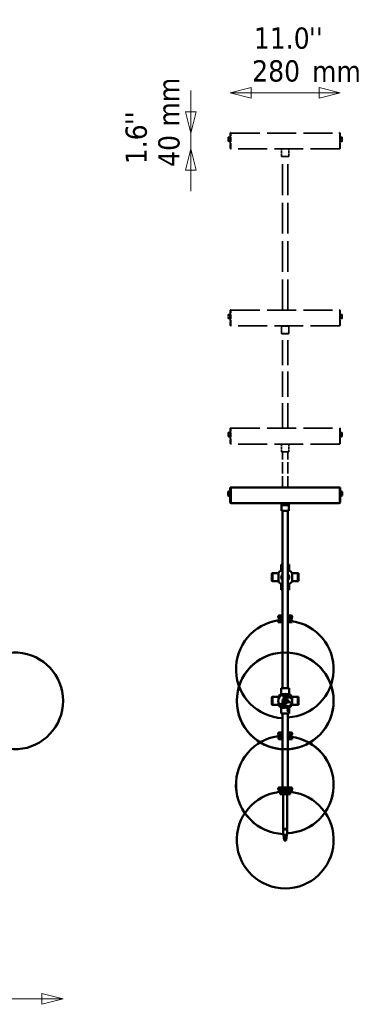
# Model space of a CAD drawing. Header units: millimetres. Extents: x 152 to 5146, y 650 to 3151.
# Tile 4 of 10: x 1862 to 2734, y 650 to 3151. Entities that reach past the tile are written whole.
import ezdxf

# ---------------------------------------------------------------- set-up
doc = ezdxf.new("R2010")
doc.units = ezdxf.units.MM
doc.header["$LTSCALE"] = 18
doc.linetypes.add('DASHED', pattern=[0.2068, 0.1655, -0.0413])
for name, color, linetype, lineweight in [('Symbol (ISO)', 7, 'Continuous', 25), ('Widoczne (ISO)', 7, 'Continuous', 50), ('Wymiar (ISO)', 7, 'Continuous', 25)]:
    doc.layers.add(name, color=color, linetype=linetype, lineweight=lineweight)
doc.styles.add('Tekst notatki (ISO)', font='tahoma.ttf')

msp = doc.modelspace()

# ---------------------------------------------------------------- linework, layer by layer
at = {"layer": 'Widoczne (ISO)', "linetype": 'DASHED', "lineweight": 35, "ltscale": 0.010188}
for p, q in [((2391.1, 2852.1), (2391.1, 2852.2)), ((2391.1, 2402.1), (2391.1, 2402.2)), ((2391.1, 2102.1), (2391.1, 2102.2))]:
    msp.add_line(p, q, dxfattribs=at)
at = {"layer": 'Widoczne (ISO)', "linetype": 'DASHED', "lineweight": 35, "ltscale": 1.448291}
for p, q in [((2391.1, 2852.1), (2391.1, 2842.3)), ((2391.1, 2402.1), (2391.1, 2392.3)), ((2391.1, 2102.1), (2391.1, 2092.3))]:
    msp.add_line(p, q, dxfattribs=at)
at = {"layer": 'Widoczne (ISO)', "linetype": 'DASHED', "lineweight": 35, "ltscale": 0.133963}
for p, q in [((2393.1, 2852.5), (2393.1, 2852.6)), ((2393.1, 2402.5), (2393.1, 2402.6)), ((2393.1, 2102.5), (2393.1, 2102.6))]:
    msp.add_line(p, q, dxfattribs=at)
at = {"layer": 'Widoczne (ISO)', "linetype": 'DASHED', "lineweight": 35, "ltscale": 1.827393}
for p, q in [((2395.1, 2852.7), (2395.1, 2841.7)), ((2677.1, 2841.7), (2677.1, 2852.7)), ((2395.1, 2402.7), (2395.1, 2391.7)), ((2677.1, 2391.7), (2677.1, 2402.7)), ((2395.1, 2102.7), (2395.1, 2091.7)), ((2677.1, 2091.7), (2677.1, 2102.7))]:
    msp.add_line(p, q, dxfattribs=at)
at = {"layer": 'Widoczne (ISO)', "linetype": 'DASHED', "lineweight": 35, "ltscale": 0.105665}
for p, q in [((2395.1, 2852.7), (2396.1, 2852.7)), ((2677.1, 2852.7), (2676.1, 2852.7)), ((2395.1, 2841.7), (2396.1, 2841.7)), ((2677.1, 2841.7), (2676.1, 2841.7)), ((2395.1, 2402.7), (2396.1, 2402.7)), ((2677.1, 2402.7), (2676.1, 2402.7)), ((2395.1, 2391.7), (2396.1, 2391.7)), ((2677.1, 2391.7), (2676.1, 2391.7)), ((2395.1, 2102.7), (2396.1, 2102.7)), ((2677.1, 2102.7), (2676.1, 2102.7)), ((2395.1, 2091.7), (2396.1, 2091.7)), ((2677.1, 2091.7), (2676.1, 2091.7))]:
    msp.add_line(p, q, dxfattribs=at)
at = {"layer": 'Widoczne (ISO)', "linetype": 'DASHED', "lineweight": 35, "ltscale": 3.966099}
for p, q in [((2396.1, 2863.2), (2396.1, 2825.7)), ((2397.6, 2825.7), (2397.6, 2863.2)), ((2397.7, 2825.7), (2397.7, 2863.2)), ((2674.6, 2825.7), (2674.6, 2863.2)), ((2674.6, 2863.2), (2674.6, 2825.7)), ((2676.1, 2825.7), (2676.1, 2863.2)), ((2396.1, 2413.2), (2396.1, 2375.7)), ((2397.6, 2375.7), (2397.6, 2413.2)), ((2397.7, 2375.7), (2397.7, 2413.2)), ((2674.6, 2375.7), (2674.6, 2413.2)), ((2674.6, 2413.2), (2674.6, 2375.7)), ((2676.1, 2375.7), (2676.1, 2413.2)), ((2396.1, 2113.2), (2396.1, 2075.7)), ((2397.6, 2075.7), (2397.6, 2113.2)), ((2397.7, 2075.7), (2397.7, 2113.2)), ((2674.6, 2075.7), (2674.6, 2113.2)), ((2674.6, 2113.2), (2674.6, 2075.7)), ((2676.1, 2075.7), (2676.1, 2113.2))]:
    msp.add_line(p, q, dxfattribs=at)
at = {"layer": 'Widoczne (ISO)', "linetype": 'DASHED', "lineweight": 35, "ltscale": 0.158548}
for p, q in [((2397.6, 2863.2), (2396.1, 2863.2)), ((2674.6, 2863.2), (2676.1, 2863.2)), ((2397.6, 2825.7), (2396.1, 2825.7)), ((2674.6, 2825.7), (2676.1, 2825.7)), ((2397.6, 2413.2), (2396.1, 2413.2)), ((2674.6, 2413.2), (2676.1, 2413.2)), ((2397.6, 2375.7), (2396.1, 2375.7)), ((2674.6, 2375.7), (2676.1, 2375.7)), ((2397.6, 2113.2), (2396.1, 2113.2)), ((2674.6, 2113.2), (2676.1, 2113.2)), ((2397.6, 2075.7), (2396.1, 2075.7)), ((2674.6, 2075.7), (2676.1, 2075.7))]:
    msp.add_line(p, q, dxfattribs=at)
at = {"layer": 'Widoczne (ISO)', "linetype": 'Continuous', "lineweight": 50}
for p, q in [((2397.6, 2863.2), (2397.6, 2863.4)), ((2398.1, 2863.4), (2397.6, 2863.4)), ((2398.1, 2863.4), (2398.1, 2863.2)), ((2674.1, 2863.2), (2674.1, 2863.4)), ((2674.6, 2863.4), (2674.1, 2863.4)), ((2674.6, 2863.4), (2674.6, 2863.2)), ((2397.6, 2831.1), (2397.7, 2831.1)), ((2674.6, 2831.1), (2674.6, 2831.1)), ((2397.6, 2413.2), (2397.6, 2413.4)), ((2398.1, 2413.4), (2397.6, 2413.4)), ((2398.1, 2413.4), (2398.1, 2413.2)), ((2674.1, 2413.2), (2674.1, 2413.4)), ((2674.6, 2413.4), (2674.1, 2413.4)), ((2674.6, 2413.4), (2674.6, 2413.2)), ((2397.6, 2381.1), (2397.7, 2381.1)), ((2674.6, 2381.1), (2674.6, 2381.1)), ((2391.1, 1952.1), (2391.1, 1952.2)), ((2391.1, 1952.1), (2391.1, 1942.3)), ((2393.1, 1952.5), (2393.1, 1952.6)), ((2395.1, 1952.7), (2395.1, 1941.7)), ((2395.1, 1952.7), (2396.1, 1952.7)), ((2396.1, 1963.2), (2396.1, 1925.7)), ((2397.6, 1963.2), (2396.1, 1963.2)), ((2397.6, 1925.7), (2397.6, 1963.2)), ((2397.7, 1925.7), (2397.7, 1963.2)), ((2397.7, 1963.2), (2674.6, 1963.2)), ((2674.6, 1925.7), (2674.6, 1963.2)), ((2674.6, 1963.2), (2676.1, 1963.2)), ((2674.6, 1963.2), (2674.6, 1925.7)), ((2676.1, 1925.7), (2676.1, 1963.2)), ((2677.1, 1952.7), (2676.1, 1952.7)), ((2677.1, 1941.7), (2677.1, 1952.7)), ((2679.1, 1952.3), (2679.1, 1951.3)), ((2681.1, 1952), (2681.1, 1952.2)), ((2681.1, 1952), (2681.1, 1951)), ((2681.1, 1942.2), (2681.1, 1951)), ((2393.1, 1941.9), (2393.1, 1941.9)), ((2395.1, 1941.7), (2396.1, 1941.7)), ((2397.7, 1950.2), (2397.6, 1950.2)), ((2397.7, 1944.2), (2397.6, 1944.2)), ((2674.6, 1950.2), (2674.6, 1950.2)), ((2674.6, 1944.2), (2674.6, 1944.2)), ((2677.1, 1941.7), (2676.1, 1941.7)), ((2397.6, 1925.7), (2396.1, 1925.7)), ((2673.6, 1923.2), (2398.6, 1923.2)), ((2527.6, 1923.2), (2527.1, 1922.7)), ((2530.4, 1922.7), (2527.1, 1922.7)), ((2527.1, 1903.7), (2527.1, 1922.7)), ((2527.1, 1903.7), (2545.1, 1903.7)), ((2527.6, 1903.2), (2527.1, 1903.7)), ((2527.6, 1923.2), (2530.3, 1923.2)), ((2544.6, 1903.2), (2527.6, 1903.2)), ((2529.6, 1922.2), (2542.6, 1922.2)), ((2529.6, 1918.7), (2529.6, 1922.2)), ((2529.6, 1918.7), (2542.6, 1918.7)), ((2529.9, 1918.5), (2529.6, 1918.7)), ((2529.6, 1453.2), (2529.6, 1903.2)), ((2542.1, 1918.2), (2530.1, 1918.2)), ((2530.3, 1923), (2530.3, 1923.2)), ((2541.9, 1923.2), (2544.6, 1923.2)), ((2541.9, 1923), (2541.9, 1923.2)), ((2545.1, 1922.7), (2541.9, 1922.7)), ((2542.4, 1918.5), (2542.6, 1918.7)), ((2542.6, 1918.7), (2542.6, 1922.2)), ((2542.6, 1453.2), (2542.6, 1903.2)), ((2544.6, 1923.2), (2545.1, 1922.7)), ((2544.6, 1903.2), (2545.1, 1903.7)), ((2545.1, 1903.7), (2545.1, 1922.7)), ((2674.6, 1925.7), (2676.1, 1925.7)), ((2526.3, 1767.2), (2526.1, 1767)), ((2529.6, 1767), (2526.1, 1767)), ((2526.1, 1767), (2526.1, 1752.2)), ((2526.1, 1752.2), (2529.6, 1752.2)), ((2526.3, 1767.2), (2529.6, 1767.2)), ((2542.6, 1767.2), (2545.9, 1767.2)), ((2546.1, 1767), (2542.6, 1767)), ((2542.6, 1752.2), (2546.1, 1752.2)), ((2545.9, 1767.2), (2546.1, 1767)), ((2546.1, 1767), (2546.1, 1752.2)), ((2502.3, 1744.4), (2502.8, 1744.9)), ((2502.3, 1725.4), (2502.3, 1744.4)), ((2502.8, 1744.9), (2502.8, 1724.9)), ((2502.8, 1744.9), (2503.8, 1744.9)), ((2503.8, 1744.7), (2504, 1744.9)), ((2503.8, 1724.9), (2503.8, 1744.9)), ((2504, 1744.9), (2504, 1724.9)), ((2504, 1744.9), (2518.8, 1744.9)), ((2518.8, 1724.9), (2518.8, 1744.9)), ((2553.5, 1744.9), (2553.5, 1724.9)), ((2568.3, 1744.9), (2553.5, 1744.9)), ((2568.3, 1724.9), (2568.3, 1744.9)), ((2568.5, 1744.7), (2568.3, 1744.9)), ((2568.5, 1744.9), (2568.5, 1724.9)), ((2569.5, 1744.9), (2568.5, 1744.9)), ((2569.5, 1724.9), (2569.5, 1744.9)), ((2570, 1744.4), (2569.5, 1744.9)), ((2570, 1744.4), (2570, 1725.4)), ((2502.3, 1725.4), (2502.8, 1724.9)), ((2502.8, 1724.9), (2503.8, 1724.9)), ((2503.8, 1725.1), (2504, 1724.9)), ((2504, 1724.9), (2518.8, 1724.9)), ((2529.6, 1717.5), (2526.1, 1717.5)), ((2526.1, 1702.7), (2526.1, 1717.5)), ((2526.1, 1702.7), (2529.6, 1702.7)), ((2526.3, 1702.5), (2526.1, 1702.7)), ((2529.6, 1702.5), (2526.3, 1702.5)), ((2546.1, 1717.5), (2542.6, 1717.5)), ((2542.6, 1702.7), (2546.1, 1702.7)), ((2545.9, 1702.5), (2542.6, 1702.5)), ((2545.9, 1702.5), (2546.1, 1702.7)), ((2546.1, 1702.7), (2546.1, 1717.5)), ((2568.3, 1724.9), (2553.5, 1724.9)), ((2568.5, 1725.1), (2568.3, 1724.9)), ((2569.5, 1724.9), (2568.5, 1724.9)), ((2570, 1725.4), (2569.5, 1724.9)), ((2518.6, 1632.5), (2518.6, 1635.5)), ((2529.6, 1632.5), (2518.6, 1632.5)), ((2519.6, 1632.5), (2519.6, 1629.5)), ((2519.6, 1629.5), (2529.6, 1629.5)), ((2519.6, 1627.5), (2527, 1627.5)), ((2519.6, 1624.6), (2519.6, 1627.5)), ((2529.6, 1637.5), (2520.6, 1637.5)), ((2527, 1629.5), (2527, 1627.5)), ((2529.6, 1627.5), (2527, 1627.5)), ((2527, 1624.6), (2527, 1627.5)), ((2551.6, 1637.5), (2542.6, 1637.5)), ((2553.6, 1632.5), (2542.6, 1632.5)), ((2542.6, 1629.5), (2552.6, 1629.5)), ((2551.3, 1627.5), (2542.6, 1627.5)), ((2547.6, 1625.9), (2542.6, 1625.9)), ((2544.7, 1629.5), (2544.7, 1627.5)), ((2547.7, 1629.5), (2547.7, 1627.5)), ((2551.3, 1627.5), (2552.6, 1627.5)), ((2551.3, 1624.6), (2551.3, 1627.5)), ((2552.6, 1632.5), (2552.6, 1629.5)), ((2552.6, 1624.6), (2552.6, 1627.5)), ((2553.6, 1632.5), (2553.6, 1635.5)), ((2526.3, 1624.5), (2518.6, 1624.5)), ((2518.6, 1620.5), (2518.6, 1624.5)), ((2526.3, 1620.5), (2518.6, 1620.5)), ((2526.3, 1620.5), (2526.3, 1624.5)), ((2529.6, 1620.5), (2526.3, 1620.5)), ((2529.6, 1625.6), (2529.4, 1625.6)), ((2548.7, 1625.6), (2542.6, 1625.6)), ((2548.3, 1623.6), (2542.6, 1623.6)), ((2542.6, 1623.4), (2547.1, 1623.4)), ((2552.3, 1620.5), (2542.6, 1620.5)), ((2552.3, 1624.5), (2552.3, 1620.5)), ((2553.6, 1624.5), (2552.3, 1624.5)), ((2553.6, 1620.5), (2552.3, 1620.5)), ((2553.6, 1620.5), (2553.6, 1624.5)), ((2526.3, 1453.2), (2526.1, 1453)), ((2546.1, 1453), (2526.1, 1453)), ((2526.1, 1453), (2526.1, 1438.2)), ((2526.3, 1453.2), (2545.9, 1453.2)), ((2545.9, 1453.2), (2546.1, 1453)), ((2546.1, 1453), (2546.1, 1438.2)), ((2502.3, 1430.4), (2502.8, 1430.9)), ((2502.3, 1411.4), (2502.3, 1430.4)), ((2502.8, 1430.9), (2502.8, 1410.9)), ((2502.8, 1430.9), (2503.8, 1430.9)), ((2503.8, 1430.7), (2504, 1430.9)), ((2503.8, 1410.9), (2503.8, 1430.9)), ((2504, 1430.9), (2504, 1410.9)), ((2504, 1430.9), (2518.8, 1430.9)), ((2518.8, 1422.9), (2518.8, 1430.9)), ((2552.2, 1427.9), (2525.9, 1435)), ((2526.1, 1438.2), (2534.1, 1438.2)), ((2533.3, 1432.5), (2534.3, 1432.2)), ((2538.2, 1438.2), (2546.1, 1438.2)), ((2553.5, 1430.9), (2553.5, 1422.9)), ((2568.3, 1430.9), (2553.5, 1430.9)), ((2568.3, 1410.9), (2568.3, 1430.9)), ((2568.5, 1430.7), (2568.3, 1430.9)), ((2568.5, 1430.9), (2568.5, 1410.9)), ((2569.5, 1430.9), (2568.5, 1430.9)), ((2569.5, 1410.9), (2569.5, 1430.9)), ((2570, 1430.4), (2569.5, 1430.9)), ((2570, 1430.4), (2570, 1411.4)), ((2502.3, 1411.4), (2502.8, 1410.9)), ((2502.8, 1410.9), (2503.8, 1410.9)), ((2503.8, 1411.1), (2504, 1410.9)), ((2504, 1410.9), (2518.8, 1410.9)), ((2518.8, 1410.9), (2518.8, 1418.8)), ((2520.1, 1413.8), (2546.4, 1406.7)), ((2534.1, 1403.5), (2526.1, 1403.5)), ((2526.1, 1388.7), (2526.1, 1403.5)), ((2528.8, 1412), (2527.8, 1412.2)), ((2533.9, 1416.4), (2534.1, 1419.1)), ((2535.2, 1417.9), (2533.9, 1416.4)), ((2534.1, 1419.1), (2534.2, 1422.9)), ((2534.2, 1422.9), (2534.4, 1425.5)), ((2535.5, 1423.9), (2534.4, 1425.5)), ((2535.3, 1419), (2535.2, 1417.9)), ((2535.2, 1417.9), (2536.7, 1417.8)), ((2535.5, 1422.8), (2535.3, 1419)), ((2537, 1423.8), (2535.5, 1423.9)), ((2535.5, 1423.9), (2535.5, 1422.8)), ((2536.7, 1417.8), (2536.8, 1418.9)), ((2536.7, 1417.8), (2537.9, 1416.2)), ((2536.8, 1418.9), (2537, 1422.7)), ((2537, 1423.8), (2538.4, 1425.3)), ((2537, 1422.7), (2537, 1423.8)), ((2538, 1418.9), (2537.9, 1416.2)), ((2538.2, 1422.7), (2538, 1418.9)), ((2538.4, 1425.3), (2538.2, 1422.7)), ((2546.1, 1403.5), (2538.2, 1403.5)), ((2546.1, 1388.7), (2546.1, 1403.5)), ((2553.5, 1418.8), (2553.5, 1410.9)), ((2559.2, 1410.9), (2553.5, 1410.9)), ((2568.3, 1410.9), (2561.4, 1410.9)), ((2568.5, 1411.1), (2568.3, 1410.9)), ((2569.5, 1410.9), (2568.5, 1410.9)), ((2570, 1411.4), (2569.5, 1410.9)), ((2526.1, 1388.7), (2546.1, 1388.7)), ((2526.3, 1388.5), (2526.1, 1388.7)), ((2545.9, 1388.5), (2526.3, 1388.5)), ((2529.6, 1200.5), (2529.6, 1388.5)), ((2542.6, 1200.5), (2542.6, 1388.5)), ((2542.7, 1396.6), (2543.1, 1397.9)), ((2544.6, 1396.7), (2542.7, 1396.7)), ((2543.2, 1395.4), (2542.7, 1396.6)), ((2543.1, 1397.9), (2544.1, 1398)), ((2544.1, 1395.5), (2543.1, 1395.5)), ((2544.1, 1395.5), (2543.2, 1395.4)), ((2544.1, 1398), (2544.6, 1396.7)), ((2544.6, 1396.7), (2544.1, 1395.5)), ((2544.8, 1397.6), (2544.8, 1397.7)), ((2544.8, 1395.8), (2544.8, 1395.7)), ((2545.9, 1388.5), (2546.1, 1388.7)), ((2518.6, 1335.5), (2518.6, 1338.5)), ((2529.6, 1335.5), (2518.6, 1335.5)), ((2518.7, 1327.5), (2518.7, 1323.5)), ((2520.6, 1327.5), (2518.7, 1327.5)), ((2519.6, 1335.5), (2519.6, 1332.5)), ((2519.6, 1332.5), (2529.6, 1332.5)), ((2519.7, 1330.5), (2521.5, 1330.5)), ((2519.7, 1327.6), (2519.7, 1330.5)), ((2529.6, 1340.5), (2520.6, 1340.5)), ((2520.6, 1323.5), (2520.6, 1327.5)), ((2524.2, 1330.5), (2521.5, 1330.5)), ((2521.5, 1327.7), (2521.5, 1330.5)), ((2529.6, 1331.6), (2521.6, 1331.6)), ((2524.2, 1331.6), (2521.6, 1331.6)), ((2529.6, 1329.6), (2521.6, 1329.6)), ((2524.2, 1331.9), (2522.3, 1331.9)), ((2529.6, 1331.9), (2522.3, 1331.9)), ((2524.2, 1331.9), (2522.3, 1331.9)), ((2524.2, 1331.9), (2522.3, 1331.9)), ((2522.3, 1329.4), (2522.9, 1329.4)), ((2522.3, 1329.4), (2529.6, 1329.4)), ((2524.2, 1332.5), (2524.2, 1330.5)), ((2524.2, 1328.8), (2524.6, 1328.8)), ((2529.6, 1330.5), (2524.6, 1330.5)), ((2527.2, 1332.5), (2527.2, 1330.5)), ((2529.6, 1331.9), (2527.2, 1331.9)), ((2529.6, 1331.9), (2527.2, 1331.9)), ((2529.6, 1331.9), (2527.2, 1331.9)), ((2529.6, 1331.6), (2527.2, 1331.6)), ((2529.6, 1331.6), (2527.2, 1331.6)), ((2529.6, 1331.6), (2527.2, 1331.6)), ((2551.6, 1340.5), (2542.6, 1340.5)), ((2553.6, 1335.5), (2542.6, 1335.5)), ((2542.6, 1332.5), (2552.6, 1332.5)), ((2549.8, 1331.9), (2542.6, 1331.9)), ((2549.8, 1331.9), (2542.6, 1331.9)), ((2549.8, 1331.9), (2542.6, 1331.9)), ((2550.5, 1331.6), (2542.6, 1331.6)), ((2550.5, 1331.6), (2542.6, 1331.6)), ((2542.6, 1330.5), (2550.8, 1330.5)), ((2551.6, 1327.5), (2542.6, 1327.5)), ((2545.3, 1332.5), (2545.3, 1330.5)), ((2549.8, 1331.9), (2545.3, 1331.9)), ((2550.8, 1327.6), (2550.8, 1330.5)), ((2552.6, 1330.5), (2550.8, 1330.5)), ((2551.6, 1323.5), (2551.6, 1327.5)), ((2552.6, 1335.5), (2552.6, 1332.5)), ((2552.6, 1327.6), (2552.6, 1330.5)), ((2553.6, 1335.5), (2553.6, 1338.5)), ((2553.6, 1327.5), (2553.6, 1323.5)), ((2520.6, 1323.5), (2518.7, 1323.5)), ((2529.6, 1323.5), (2520.6, 1323.5)), ((2551.6, 1323.5), (2542.6, 1323.5)), ((2553.6, 1323.5), (2551.6, 1323.5)), ((2518.6, 1195.5), (2518.6, 1198.5)), ((2553.6, 1195.5), (2518.6, 1195.5)), ((2519.6, 1195.5), (2519.6, 1192.5)), ((2519.6, 1192.5), (2552.6, 1192.5)), ((2551.6, 1200.5), (2520.6, 1200.5)), ((2525.3, 1191.6), (2521.6, 1191.6)), ((2550.5, 1191.6), (2521.6, 1191.6)), ((2523.9, 1189.6), (2521.6, 1189.6)), ((2526.2, 1189.6), (2521.6, 1189.6)), ((2525.3, 1191.9), (2522.3, 1191.9)), ((2525.3, 1191.9), (2522.3, 1191.9)), ((2525.3, 1191.9), (2522.3, 1191.9)), ((2549.8, 1191.9), (2522.3, 1191.9)), ((2522.3, 1189.4), (2523.9, 1189.4)), ((2522.3, 1189.4), (2523.9, 1189.4)), ((2522.3, 1189.4), (2525.2, 1189.4)), ((2522.3, 1189.4), (2526.1, 1189.4)), ((2523.3, 1187.5), (2523.3, 1183.5)), ((2524.4, 1187.5), (2523.3, 1187.5)), ((2524.4, 1183.5), (2523.3, 1183.5)), ((2523.9, 1190.5), (2525, 1190.5)), ((2523.9, 1187.6), (2523.9, 1190.5)), ((2524.4, 1183.5), (2524.4, 1187.5)), ((2525.9, 1183.5), (2524.4, 1183.5)), ((2525.3, 1190.5), (2525, 1190.5)), ((2525, 1188.1), (2525, 1190.5)), ((2525.3, 1192.5), (2525.3, 1188.8)), ((2525.3, 1188.8), (2525.4, 1188.8)), ((2525.4, 1188.7), (2525.3, 1188.8)), ((2526.3, 1190.5), (2525.4, 1190.5)), ((2525.9, 1187.5), (2525.9, 1183.5)), ((2547.8, 1187.5), (2525.9, 1187.5)), ((2547.8, 1183.5), (2525.9, 1183.5)), ((2526.3, 1190.5), (2547.3, 1190.5)), ((2526.3, 1187.6), (2526.3, 1190.5)), ((2528.3, 1192.5), (2528.3, 1190.5)), ((2531.1, 1191.9), (2528.3, 1191.9)), ((2531.1, 1191.9), (2528.3, 1191.9)), ((2531.1, 1191.9), (2528.3, 1191.9)), ((2531.1, 1191.6), (2528.3, 1191.6)), ((2531.1, 1191.6), (2528.3, 1191.6)), ((2531.1, 1191.6), (2528.3, 1191.6)), ((2531.1, 1192.5), (2531.1, 1190.5)), ((2531.1, 1183.5), (2531.1, 1095.5)), ((2535.2, 1192.5), (2535.2, 1190.5)), ((2538.2, 1192.5), (2538.2, 1190.5)), ((2541.1, 1192.5), (2541.1, 1190.5)), ((2543.4, 1191.9), (2541.1, 1191.9)), ((2543.4, 1191.9), (2541.1, 1191.9)), ((2543.4, 1191.9), (2541.1, 1191.9)), ((2543.4, 1191.6), (2541.1, 1191.6)), ((2543.4, 1191.6), (2541.1, 1191.6)), ((2543.4, 1191.6), (2541.1, 1191.6)), ((2541.1, 1183.5), (2541.1, 1095.5)), ((2543.4, 1192.5), (2543.4, 1190.5)), ((2546.4, 1192.5), (2546.4, 1190.5)), ((2549.8, 1191.9), (2546.4, 1191.9)), ((2549.8, 1191.9), (2546.4, 1191.9)), ((2549.8, 1191.9), (2546.4, 1191.9)), ((2550.5, 1191.6), (2546.4, 1191.6)), ((2548.4, 1190.5), (2547.3, 1190.5)), ((2547.3, 1187.6), (2547.3, 1190.5)), ((2550.5, 1189.6), (2547.3, 1189.6)), ((2550.5, 1189.6), (2547.3, 1189.6)), ((2547.3, 1189.4), (2549.8, 1189.4)), ((2547.3, 1189.4), (2549.8, 1189.4)), ((2547.3, 1189.4), (2549.8, 1189.4)), ((2547.8, 1189.4), (2549.8, 1189.4)), ((2547.8, 1183.5), (2547.8, 1187.5)), ((2549, 1183.5), (2547.8, 1183.5)), ((2548.4, 1187.8), (2548.4, 1190.5)), ((2549, 1187.5), (2549, 1183.5)), ((2552.6, 1195.5), (2552.6, 1192.5)), ((2553.6, 1195.5), (2553.6, 1198.5)), ((2531.1, 1095.5), (2541.1, 1095.5)), ((2541.1, 1094.5), (2531.1, 1094.5)), ((2531.1, 1094.5), (2531.1, 1080.5)), ((2531.1, 1080.5), (2534.3, 1080.5)), ((2533.9, 1066.5), (2532, 1080.5)), ((2532.1, 1095.5), (2532.1, 1094.5)), ((2532.2, 1094.5), (2532.2, 1095.5)), ((2535.3, 1066.5), (2533.9, 1080.5)), ((2534.3, 1080.5), (2538.3, 1080.5)), ((2535.5, 1066.5), (2534.3, 1080.5)), ((2534.9, 1095.5), (2534.9, 1094.5)), ((2537, 1066.5), (2538.3, 1080.5)), ((2537.7, 1094.5), (2537.7, 1095.5)), ((2538.3, 1080.5), (2541.1, 1080.5)), ((2538.4, 1066.5), (2540.3, 1080.5)), ((2540.2, 1095.5), (2540.2, 1094.5)), ((2541.1, 1094.5), (2541.1, 1080.5)), ((2534.5, 1066.5), (2533.9, 1066.5)), ((2535.3, 1066.5), (2534.5, 1066.5)), ((2535.5, 1066.5), (2535.3, 1066.5)), ((2535.3, 1066.5), (2535.3, 1066.5)), ((2537, 1066.5), (2535.5, 1066.5)), ((2535.5, 1066.5), (2535.5, 1066.5)), ((2537.2, 1066.5), (2537, 1066.5)), ((2537.2, 1066.5), (2537.1, 1067.8)), ((2538.4, 1066.5), (2537.2, 1066.5))]:
    msp.add_line(p, q, dxfattribs=at)
at = {"layer": 'Widoczne (ISO)', "linetype": 'DASHED', "lineweight": 35, "ltscale": 24.792122}
for p, q in [((2397.7, 2863.2), (2674.6, 2863.2)), ((2397.7, 2413.2), (2674.6, 2413.2)), ((2397.7, 2113.2), (2674.6, 2113.2))]:
    msp.add_line(p, q, dxfattribs=at)
at = {"layer": 'Widoczne (ISO)', "linetype": 'DASHED', "lineweight": 35, "ltscale": 0.212666}
for p, q in [((2679.1, 2852.3), (2679.1, 2851.3)), ((2679.1, 2402.3), (2679.1, 2401.3)), ((2679.1, 2102.3), (2679.1, 2101.3))]:
    msp.add_line(p, q, dxfattribs=at)
at = {"layer": 'Widoczne (ISO)', "linetype": 'DASHED', "lineweight": 35, "ltscale": 0.170072}
for p, q in [((2681.1, 2852), (2681.1, 2852.2)), ((2681.1, 2402), (2681.1, 2402.2)), ((2681.1, 2102), (2681.1, 2102.2))]:
    msp.add_line(p, q, dxfattribs=at)
at = {"layer": 'Widoczne (ISO)', "linetype": 'DASHED', "lineweight": 35, "ltscale": 0.1219}
for p, q in [((2681.1, 2852), (2681.1, 2851)), ((2681.1, 2402), (2681.1, 2401)), ((2681.1, 2102), (2681.1, 2101))]:
    msp.add_line(p, q, dxfattribs=at)
at = {"layer": 'Widoczne (ISO)', "linetype": 'DASHED', "lineweight": 35, "ltscale": 0.078602}
for p, q in [((2393.1, 2841.9), (2393.1, 2841.9)), ((2393.1, 2391.9), (2393.1, 2391.9)), ((2393.1, 2091.9), (2393.1, 2091.9))]:
    msp.add_line(p, q, dxfattribs=at)
at = {"layer": 'Widoczne (ISO)', "linetype": 'DASHED', "lineweight": 35, "ltscale": 1.278119}
for p, q in [((2681.1, 2842.2), (2681.1, 2851)), ((2681.1, 2392.2), (2681.1, 2401)), ((2681.1, 2092.2), (2681.1, 2101))]:
    msp.add_line(p, q, dxfattribs=at)
at = {"layer": 'Widoczne (ISO)', "linetype": 'DASHED', "lineweight": 35, "ltscale": 24.62569}
for p, q in [((2673.6, 2823.2), (2398.6, 2823.2)), ((2673.6, 2373.2), (2398.6, 2373.2)), ((2673.6, 2073.2), (2398.6, 2073.2))]:
    msp.add_line(p, q, dxfattribs=at)
at = {"layer": 'Widoczne (ISO)', "linetype": 'DASHED', "lineweight": 35, "ltscale": 0.074687}
for p, q in [((2527.6, 2823.2), (2527.1, 2822.7)), ((2527.6, 2803.2), (2527.1, 2803.7)), ((2544.6, 2823.2), (2545.1, 2822.7)), ((2544.6, 2803.2), (2545.1, 2803.7)), ((2527.6, 2373.2), (2527.1, 2372.7)), ((2527.6, 2353.2), (2527.1, 2353.7)), ((2544.6, 2373.2), (2545.1, 2372.7)), ((2544.6, 2353.2), (2545.1, 2353.7)), ((2527.6, 2073.2), (2527.1, 2072.7)), ((2527.6, 2053.2), (2527.1, 2053.7)), ((2544.6, 2073.2), (2545.1, 2072.7)), ((2544.6, 2053.2), (2545.1, 2053.7))]:
    msp.add_line(p, q, dxfattribs=at)
at = {"layer": 'Widoczne (ISO)', "linetype": 'DASHED', "lineweight": 35, "ltscale": 2.990344}
for p, q in [((2545.1, 2822.7), (2527.1, 2822.7)), ((2527.1, 2803.7), (2545.1, 2803.7)), ((2545.1, 2372.7), (2527.1, 2372.7)), ((2527.1, 2353.7), (2545.1, 2353.7)), ((2545.1, 2072.7), (2527.1, 2072.7)), ((2527.1, 2053.7), (2545.1, 2053.7))]:
    msp.add_line(p, q, dxfattribs=at)
at = {"layer": 'Widoczne (ISO)', "linetype": 'DASHED', "lineweight": 35, "ltscale": 2.009441}
for p, q in [((2527.1, 2803.7), (2527.1, 2822.7)), ((2545.1, 2803.7), (2545.1, 2822.7)), ((2527.1, 2353.7), (2527.1, 2372.7)), ((2545.1, 2353.7), (2545.1, 2372.7)), ((2527.1, 2053.7), (2527.1, 2072.7)), ((2545.1, 2053.7), (2545.1, 2072.7))]:
    msp.add_line(p, q, dxfattribs=at)
at = {"layer": 'Widoczne (ISO)', "linetype": 'DASHED', "lineweight": 35, "ltscale": 2.824208}
for p, q in [((2544.6, 2803.2), (2527.6, 2803.2)), ((2544.6, 2353.2), (2527.6, 2353.2)), ((2544.6, 2053.2), (2527.6, 2053.2))]:
    msp.add_line(p, q, dxfattribs=at)
at = {"layer": 'Widoczne (ISO)', "linetype": 'DASHED', "lineweight": 35, "ltscale": 26.19278}
for p, q in [((2529.6, 2413.2), (2529.6, 2803.2)), ((2542.6, 2413.2), (2542.6, 2803.2))]:
    msp.add_line(p, q, dxfattribs=at)
at = {"layer": 'Widoczne (ISO)', "linetype": 'DASHED', "lineweight": 35, "ltscale": 21.49151}
for p, q in [((2529.6, 2113.2), (2529.6, 2353.2)), ((2542.6, 2113.2), (2542.6, 2353.2))]:
    msp.add_line(p, q, dxfattribs=at)
at = {"layer": 'Widoczne (ISO)', "linetype": 'DASHED', "lineweight": 35, "ltscale": 0.007379}
for p, q in [((2397.7, 2100.2), (2397.6, 2100.2)), ((2397.7, 2094.2), (2397.6, 2094.2)), ((2674.6, 2100.2), (2674.6, 2100.2)), ((2674.6, 2094.2), (2674.6, 2094.2))]:
    msp.add_line(p, q, dxfattribs=at)
at = {"layer": 'Widoczne (ISO)', "linetype": 'DASHED', "lineweight": 35, "ltscale": 9.518778}
for p, q in [((2529.6, 1963.2), (2529.6, 2053.2)), ((2542.6, 1963.2), (2542.6, 2053.2))]:
    msp.add_line(p, q, dxfattribs=at)
at = {"layer": 'Widoczne (ISO)', "linetype": 'Continuous', "lineweight": 50}
for centre, radius in [((2536.1, 1420.8), 123), ((2536.1, 1420.9), 6.75), ((2536.1, 1420.9), 6.5), ((2536.1, 1420.9), 6), ((2533.5, 1431), 1.5), ((2528.7, 1413.5), 1.5), ((2546.3, 1418.1), 1.5)]:
    msp.add_circle(centre, radius, dxfattribs=at)
at = {"layer": 'Widoczne (ISO)', "linetype": 'DASHED', "lineweight": 35, "ltscale": 0.216623}
for centre, start, end in [((2393.1, 2847.2), 68.1986, 90), ((2393.1, 2847.2), 270, 291.8014), ((2393.1, 2397.2), 68.1986, 90), ((2393.1, 2397.2), 270, 291.8014), ((2393.1, 2097.2), 68.1986, 90), ((2393.1, 2097.2), 270, 291.8014)]:
    msp.add_arc(centre, 5.39, start, end, dxfattribs=at)
at = {"layer": 'Widoczne (ISO)', "linetype": 'DASHED', "lineweight": 35, "ltscale": 0.433345}
for centre, start, end in [((2679.1, 2847.2), 68.1986, 111.8014), ((2679.1, 2847.2), 248.1986, 291.8014), ((2679.1, 2397.2), 68.1986, 111.8014), ((2679.1, 2397.2), 248.1986, 291.8014), ((2679.1, 2097.2), 68.1986, 111.8014), ((2679.1, 2097.2), 248.1986, 291.8014)]:
    msp.add_arc(centre, 5.39, start, end, dxfattribs=at)
at = {"layer": 'Widoczne (ISO)', "linetype": 'Continuous', "lineweight": 50}
for centre, radius, start, end in [((2393.1, 1947.2), 5.39, 68.1986, 90), ((2679.1, 1947.2), 5.39, 68.1986, 111.8014), ((2393.1, 1947.2), 5.39, 270, 291.8014), ((2679.1, 1947.2), 5.39, 248.1986, 291.8014), ((2536.1, 1734.9), 20, 119.6568, 150.3432), ((2536.1, 1734.9), 20, 29.6568, 60.3432), ((2536.1, 1734.9), 10, 130.5416, 229.4584), ((2536.1, 1734.9), 9.5, 133.1736, 226.8264), ((2536.1, 1734.9), 10, 310.5416, 49.4584), ((2536.1, 1734.9), 9.5, 313.1736, 46.8264), ((2536.1, 1734.9), 20, 209.6568, 240.3432), ((2536.1, 1734.9), 20, 299.6568, 330.3432), ((2520.6, 1635.5), 2, 90, 180), ((2551.6, 1635.5), 2, 0, 90), ((2536.1, 1501.5), 125, 97.5439, 267.0602), ((2534.5, 1500.5), 125, 96.8292, 97.291), ((2536.1, 1501.5), 123, 273.0709, 81.7785), ((2537.8, 1500.5), 125, 82.709, 83.1708), ((1848.9, 1420.8), 123, 187.6659, 172.2475), ((2536.2, 1420.8), 123, 93.0579, 266.9421), ((2536.2, 1420.8), 123, 273.0006, 86.9994), ((2536.1, 1420.9), 17.5, 125.9029, 203.7925), ((2536.1, 1420.9), 20, 119.6568, 150.3432), ((2536.1, 1420.9), 17.5, 23.7925, 125.9029), ((2536.1, 1420.9), 16.5, 26.658, 123.0374), ((2536.1, 1420.8), 14.5, 34.8543, 114.8411), ((2536.1, 1420.8), 14.5, 34.8543, 114.8411), ((2533.7, 1430), 1.5, 34.3189, 175.3765), ((2533.5, 1431), 1.19, 199.0265, 10.6689), ((2536.1, 1420.8), 12.5, 47.4867, 102.2087), ((2535.3, 1430.3), 3, 28.7583, 120.9371), ((2536.1, 1420.9), 5, 63.626, 110.7823), ((2536.1, 1420.9), 20, 29.6568, 60.3432), ((2536.1, 1420.9), 17.5, 305.9029, 23.7925), ((2536.1, 1420.9), 20, 209.6568, 240.3432), ((2536.1, 1420.9), 17.5, 203.7925, 305.9029), ((2536.1, 1420.9), 16.5, 206.658, 303.0374), ((2536.1, 1420.8), 14.5, 213.6199, 296.0755), ((2536.1, 1420.8), 14.5, 213.6199, 296.0755), ((2536.1, 1420.8), 12.5, 225.5246, 284.1709), ((2529.4, 1414.2), 1.5, 154.3189, 295.3765), ((2528.7, 1413.5), 1.19, 319.0265, 130.6689), ((2536.1, 1420.9), 5, 110.7823, 243.626), ((2536.1, 1420.9), 5, 243.626, 290.7823), ((2536.1, 1420.9), 5, 290.7823, 63.626), ((2546.3, 1418.1), 1.19, 79.0265, 250.6689), ((2545.3, 1418.4), 1.5, 274.3189, 55.3765), ((2536.1, 1420.9), 20, 299.6568, 330.3432), ((2536, 1207.5), 125, 96.657, 267.7524), ((2536.1, 1207.5), 125, 96.657, 267.7485), ((2520.6, 1338.5), 2, 90, 180), ((2522.3, 1330.6), 1.25, 90, 126.3395), ((2522.3, 1330.6), 1.25, 90, 126.3395), ((2522.3, 1330.6), 1.25, 233.6605, 270), ((2522.3, 1330.6), 1.25, 270, 90), ((2522.3, 1330.6), 1.25, 353.0924, 90), ((2534.5, 1203.5), 125, 94.4987, 94.7492), ((2536.1, 1207.5), 123, 272.3713, 83.0984), ((2536, 1207.5), 123, 272.3753, 82.8335), ((2549.8, 1330.6), 1.25, 90, 186.9076), ((2549.8, 1330.6), 1.25, 90, 186.9076), ((2549.8, 1330.6), 1.25, 53.6605, 90), ((2549.8, 1330.6), 1.25, 53.6605, 90), ((2537.8, 1203.5), 125, 83.3874, 83.7235), ((2551.6, 1338.5), 2, 0, 90), ((2536.1, 1067.5), 123, 96.7658, 83.2342), ((2536.1, 1067.5), 123, 96.7658, 83.2342), ((2520.6, 1198.5), 2, 90, 180), ((2522.3, 1190.6), 1.25, 90, 126.3395), ((2522.3, 1190.6), 1.25, 90, 126.3395), ((2522.3, 1190.6), 1.25, 233.6605, 270), ((2522.3, 1190.6), 1.25, 233.6605, 270), ((2522.3, 1190.6), 1.25, 270, 90), ((2522.3, 1190.6), 1.25, 270, 90), ((2534.5, 1063.5), 125, 94.0728, 94.3029), ((2549.8, 1190.6), 1.25, 90, 270), ((2549.8, 1190.6), 1.25, 90, 270), ((2549.8, 1190.6), 1.25, 53.6605, 90), ((2549.8, 1190.6), 1.25, 53.6605, 90), ((2549.8, 1190.6), 1.25, 270, 306.3395), ((2549.8, 1190.6), 1.25, 270, 306.3395), ((2551.6, 1198.5), 2, 0, 90)]:
    msp.add_arc(centre, radius, start, end, dxfattribs=at)
at = {"layer": 'Widoczne (ISO)', "linetype": 'DASHED', "lineweight": 35, "ltscale": 0.216821}
for centre, major_axis, ratio, start_param, end_param in [((2393.1, 2847.3), (5.29, 0), 0.998819, 1.570796, 1.958393), ((2393.1, 2847.2), (-5.29, 0), 0.998819, 4.712389, 5.099986), ((2679.1, 2847.7), (5.29, 0), 0.86625, 1.1832, 1.570796), ((2679.1, 2846.7), (-5.29, 0), 0.86625, 4.324792, 4.712389), ((2393.1, 2847.2), (5.29, 0), 0.998819, 4.324792, 4.712389), ((2393.1, 2397.3), (5.29, 0), 0.998819, 1.570796, 1.958393), ((2393.1, 2397.2), (-5.29, 0), 0.998819, 4.712389, 5.099986), ((2679.1, 2397.7), (5.29, 0), 0.86625, 1.1832, 1.570796), ((2679.1, 2396.7), (-5.29, 0), 0.86625, 4.324792, 4.712389), ((2393.1, 2397.2), (5.29, 0), 0.998819, 4.324792, 4.712389), ((2393.1, 2097.3), (5.29, 0), 0.998819, 1.570796, 1.958393), ((2393.1, 2097.2), (-5.29, 0), 0.998819, 4.712389, 5.099986), ((2679.1, 2097.7), (5.29, 0), 0.86625, 1.1832, 1.570796), ((2679.1, 2096.7), (-5.29, 0), 0.86625, 4.324792, 4.712389), ((2393.1, 2097.2), (5.29, 0), 0.998819, 4.324792, 4.712389)]:
    msp.add_ellipse(centre, major_axis=major_axis, ratio=ratio, start_param=start_param, end_param=end_param, dxfattribs=at)
at = {"layer": 'Widoczne (ISO)', "linetype": 'Continuous', "lineweight": 50}
for centre, major_axis, ratio, start_param, end_param in [((2393.1, 1947.3), (5.29, 0), 0.998819, 1.570796, 1.958393), ((2393.1, 1947.2), (-5.29, 0), 0.998819, 4.712389, 5.099986), ((2679.1, 1947.7), (5.29, 0), 0.86625, 1.1832, 1.570796), ((2679.1, 1946.7), (-5.29, 0), 0.86625, 4.324792, 4.712389), ((2393.1, 1947.2), (5.29, 0), 0.998819, 4.324792, 4.712389), ((2560.3, 1411.1), (2, 0), 0.196846, 3.661703, 5.763075)]:
    msp.add_ellipse(centre, major_axis=major_axis, ratio=ratio, start_param=start_param, end_param=end_param, dxfattribs=at)
msp.add_ellipse((2543.6, 1396.7), major_axis=(0, 2), ratio=0.664644, dxfattribs=at)
at = {"layer": 'Widoczne (ISO)', "linetype": 'DASHED', "lineweight": 35, "ltscale": 0.426211}
for points in [[(2396.1, 2825.7), (2396.1, 2824.8), (2396.7, 2824), (2397.5, 2823.5), (2397.8, 2823.3), (2398.2, 2823.2), (2398.6, 2823.2)], [(2398.6, 2823.2), (2398.4, 2823.2), (2398.2, 2823.8), (2398, 2824.6), (2397.9, 2824.9), (2397.8, 2825.3), (2397.7, 2825.7)], [(2673.6, 2823.2), (2674.5, 2823.2), (2675.4, 2823.8), (2675.8, 2824.6), (2676, 2824.9), (2676.1, 2825.3), (2676.1, 2825.7)], [(2674.6, 2825.7), (2674.4, 2824.8), (2674.1, 2824), (2673.9, 2823.5), (2673.8, 2823.3), (2673.7, 2823.2), (2673.6, 2823.2)], [(2396.1, 2375.7), (2396.1, 2374.8), (2396.7, 2374), (2397.5, 2373.5), (2397.8, 2373.3), (2398.2, 2373.2), (2398.6, 2373.2)], [(2398.6, 2373.2), (2398.4, 2373.2), (2398.2, 2373.8), (2398, 2374.6), (2397.9, 2374.9), (2397.8, 2375.3), (2397.7, 2375.7)], [(2673.6, 2373.2), (2674.5, 2373.2), (2675.4, 2373.8), (2675.8, 2374.6), (2676, 2374.9), (2676.1, 2375.3), (2676.1, 2375.7)], [(2674.6, 2375.7), (2674.4, 2374.8), (2674.1, 2374), (2673.9, 2373.5), (2673.8, 2373.3), (2673.7, 2373.2), (2673.6, 2373.2)], [(2396.1, 2075.7), (2396.1, 2074.8), (2396.7, 2074), (2397.5, 2073.5), (2397.8, 2073.3), (2398.2, 2073.2), (2398.6, 2073.2)], [(2398.6, 2073.2), (2398.4, 2073.2), (2398.2, 2073.8), (2398, 2074.6), (2397.9, 2074.9), (2397.8, 2075.3), (2397.7, 2075.7)], [(2673.6, 2073.2), (2674.5, 2073.2), (2675.4, 2073.8), (2675.8, 2074.6), (2676, 2074.9), (2676.1, 2075.3), (2676.1, 2075.7)], [(2674.6, 2075.7), (2674.4, 2074.8), (2674.1, 2074), (2673.9, 2073.5), (2673.8, 2073.3), (2673.7, 2073.2), (2673.6, 2073.2)]]:
    msp.add_open_spline(points, degree=3, knots=[0, 0, 0, 0, 1.074185, 1.074185, 1.074185, 1.570796, 1.570796, 1.570796, 1.570796], dxfattribs=at)
at = {"layer": 'Widoczne (ISO)', "linetype": 'DASHED', "lineweight": 35, "ltscale": 0.082881}
for points in [[(2397.9, 2825.1), (2397.8, 2825.2), (2397.7, 2825.4), (2397.7, 2825.5), (2397.6, 2825.6), (2397.6, 2825.7), (2397.6, 2825.7)], [(2674.4, 2825.1), (2674.5, 2825.2), (2674.6, 2825.4), (2674.6, 2825.5), (2674.6, 2825.6), (2674.6, 2825.7), (2674.6, 2825.7)], [(2397.9, 2375.1), (2397.8, 2375.2), (2397.7, 2375.4), (2397.7, 2375.5), (2397.6, 2375.6), (2397.6, 2375.7), (2397.6, 2375.7)], [(2674.4, 2375.1), (2674.5, 2375.2), (2674.6, 2375.4), (2674.6, 2375.5), (2674.6, 2375.6), (2674.6, 2375.7), (2674.6, 2375.7)], [(2397.9, 2075.1), (2397.8, 2075.2), (2397.7, 2075.4), (2397.7, 2075.5), (2397.6, 2075.6), (2397.6, 2075.7), (2397.6, 2075.7)], [(2674.4, 2075.1), (2674.5, 2075.2), (2674.6, 2075.4), (2674.6, 2075.5), (2674.6, 2075.6), (2674.6, 2075.7), (2674.6, 2075.7)]]:
    msp.add_open_spline(points, degree=3, knots=[0.8937753, 0.8937753, 0.8937753, 0.8937753, 1.3507155, 1.3507155, 1.3507155, 1.5707963, 1.5707963, 1.5707963, 1.5707963], dxfattribs=at)
at = {"layer": 'Widoczne (ISO)', "linetype": 'Continuous', "lineweight": 50}
for points, knots in [([(2396.1, 1925.7), (2396.1, 1924.8), (2396.7, 1924), (2397.5, 1923.5), (2397.8, 1923.3), (2398.2, 1923.2), (2398.6, 1923.2)], [0, 0, 0, 0, 1.074185, 1.074185, 1.074185, 1.570796, 1.570796, 1.570796, 1.570796]), ([(2397.9, 1925.1), (2397.8, 1925.2), (2397.7, 1925.4), (2397.7, 1925.5), (2397.6, 1925.6), (2397.6, 1925.7), (2397.6, 1925.7)], [0.8937753, 0.8937753, 0.8937753, 0.8937753, 1.3507155, 1.3507155, 1.3507155, 1.5707963, 1.5707963, 1.5707963, 1.5707963]), ([(2398.6, 1923.2), (2398.4, 1923.2), (2398.2, 1923.8), (2398, 1924.6), (2397.9, 1924.9), (2397.8, 1925.3), (2397.7, 1925.7)], [0, 0, 0, 0, 1.074185, 1.074185, 1.074185, 1.570796, 1.570796, 1.570796, 1.570796]), ([(2673.6, 1923.2), (2674.5, 1923.2), (2675.4, 1923.8), (2675.8, 1924.6), (2676, 1924.9), (2676.1, 1925.3), (2676.1, 1925.7)], [0, 0, 0, 0, 1.074185, 1.074185, 1.074185, 1.570796, 1.570796, 1.570796, 1.570796]), ([(2674.6, 1925.7), (2674.4, 1924.8), (2674.1, 1924), (2673.9, 1923.5), (2673.8, 1923.3), (2673.7, 1923.2), (2673.6, 1923.2)], [0, 0, 0, 0, 1.074185, 1.074185, 1.074185, 1.570796, 1.570796, 1.570796, 1.570796]), ([(2674.4, 1925.1), (2674.5, 1925.2), (2674.6, 1925.4), (2674.6, 1925.5), (2674.6, 1925.6), (2674.6, 1925.7), (2674.6, 1925.7)], [0.8937753, 0.8937753, 0.8937753, 0.8937753, 1.3507155, 1.3507155, 1.3507155, 1.5707963, 1.5707963, 1.5707963, 1.5707963]), ([(2533.9, 1433), (2534, 1432.9), (2534.2, 1432.9), (2534.4, 1432.8), (2534.5, 1432.7), (2534.5, 1432.7)], [-1.1649802, -1.1649802, -1.1649802, -1.1649802, -1.11917491, -1.11917491, -1.0944309, -1.0944309, -1.0944309, -1.0944309]), ([(2561.4, 1410.9), (2561.4, 1410.9), (2561.3, 1410.9), (2560.9, 1410.9), (2560.6, 1410.9), (2560, 1410.9), (2559.7, 1410.9), (2559.4, 1410.9), (2559.3, 1410.9), (2559.2, 1410.9)], [-1.3517123, -1.3517123, -1.3517123, -1.3517123, -1.3277685, -1.3277685, -1.2496621, -1.2496621, -1.1715557, -1.1715557, -1.1476119, -1.1476119, -1.1476119, -1.1476119]), ([(2543.6, 1399), (2543.4, 1399), (2543.2, 1398.9), (2542.8, 1398.7), (2542.7, 1398.5), (2542.3, 1398.1), (2542.1, 1397.7), (2541.9, 1397.1), (2541.9, 1396.9), (2541.9, 1396.5), (2541.9, 1396.2), (2542.1, 1395.7), (2542.2, 1395.4), (2542.6, 1394.9), (2542.8, 1394.7), (2543.3, 1394.5), (2543.5, 1394.4), (2543.7, 1394.4), (2543.9, 1394.4), (2544.2, 1394.6), (2544.3, 1394.7), (2544.6, 1395.1), (2544.8, 1395.4), (2544.9, 1395.9), (2544.9, 1396), (2544.9, 1396.1)], [-2.1869087, -2.1869087, -2.1869087, -2.1869087, -2.1088073, -2.1088073, -2.0390044, -2.0390044, -1.9339595, -1.9339595, -1.8744931, -1.8744931, -1.812984, -1.812984, -1.7363093, -1.7363093, -1.6284125, -1.6284125, -1.5620776, -1.5620776, -1.5075605, -1.5075605, -1.4304046, -1.4304046, -1.3277685, -1.3277685, -1.3005148, -1.3005148, -1.3005148, -1.3005148]), ([(2544.9, 1397.3), (2544.9, 1397.4), (2544.9, 1397.5), (2544.8, 1397.7), (2544.7, 1397.9), (2544.6, 1398.3), (2544.5, 1398.5), (2544.2, 1398.8), (2544, 1398.9), (2543.8, 1398.9), (2543.7, 1399), (2543.6, 1399)], [-1.1988094, -1.1988094, -1.1988094, -1.1988094, -1.1715557, -1.1715557, -1.1200157, -1.1200157, -1.038785, -1.038785, -0.9762998, -0.9762998, -0.9372466, -0.9372466, -0.9372466, -0.9372466]), ([(2520.6, 1327.5), (2522.5, 1327.9), (2524.3, 1328.1), (2527.2, 1328.1), (2528.4, 1328.1), (2529.6, 1327.9)], [35.882115, 35.882115, 35.882115, 35.882115, 37.196513, 37.196513, 38.078914, 38.078914, 38.078914, 38.078914]), ([(2524.4, 1187.5), (2524.7, 1187.9), (2524.9, 1188.1), (2525.4, 1188.1), (2525.6, 1187.9), (2525.9, 1187.5)], [35.882115, 35.882115, 35.882115, 35.882115, 37.196513, 37.196513, 38.510912, 38.510912, 38.510912, 38.510912])]:
    msp.add_open_spline(points, degree=3, knots=knots, dxfattribs=at)
for points in [[(2526.3, 1624.5), (2527.4, 1624.6), (2528.5, 1624.7), (2529.6, 1624.8)], [(2542.6, 1625.1), (2545.8, 1625), (2549.1, 1624.8), (2552.3, 1624.5)], [(2519.7, 1327.6), (2519.3, 1327.6), (2519, 1327.5), (2518.7, 1327.5)], [(2550.8, 1327.8), (2551.7, 1327.7), (2552.7, 1327.6), (2553.6, 1327.5)], [(2551.6, 1327.5), (2551.4, 1327.6), (2551.1, 1327.6), (2550.8, 1327.7)], [(2523.9, 1187.8), (2523.7, 1187.7), (2523.5, 1187.6), (2523.3, 1187.5)], [(2547.3, 1188.1), (2547.8, 1188.1), (2548.4, 1187.9), (2549, 1187.5)], [(2547.8, 1187.5), (2547.7, 1187.8), (2547.5, 1188), (2547.3, 1188.1)]]:
    msp.add_open_spline(points, degree=3, dxfattribs=at)
at = {"layer": 'Wymiar (ISO)', "lineweight": 18}
for p, q in [((2450.1, 2979), (2396.1, 2965.5)), ((2450.1, 2952), (2450.1, 2979)), ((2676.1, 2965.5), (2622.1, 2979)), ((2622.1, 2979), (2622.1, 2952)), ((2296.2, 2917.2), (2296.2, 2971.2)), ((2450.1, 2965.5), (2396.1, 2965.5)), ((2396.1, 2965.5), (2450.1, 2952)), ((2450.1, 2965.5), (2622.1, 2965.5)), ((2622.1, 2965.5), (2676.1, 2965.5)), ((2622.1, 2952), (2676.1, 2965.5)), ((2282.7, 2917.2), (2296.2, 2863.2)), ((2309.7, 2917.2), (2282.7, 2917.2)), ((2296.2, 2917.2), (2296.2, 2863.2)), ((2296.2, 2863.2), (2309.7, 2917.2)), ((2296.2, 2823.2), (2296.2, 2863.2)), ((2296.2, 2823.2), (2282.7, 2769.2)), ((2296.2, 2769.2), (2296.2, 2823.2)), ((2309.7, 2769.2), (2296.2, 2823.2)), ((2282.7, 2769.2), (2309.7, 2769.2)), ((2296.2, 2769.2), (2296.2, 2715.2)), ((1971.9, 663.6), (1917.9, 677.1)), ((1917.9, 677.1), (1917.9, 650.1)), ((206.1, 663.6), (1917.9, 663.6)), ((1917.9, 663.6), (1971.9, 663.6)), ((1917.9, 650.1), (1971.9, 663.6))]:
    msp.add_line(p, q, dxfattribs=at)
at = {"layer": 'Wymiar (ISO)', "lineweight": 18, "flags": 128}
for points in [[(2450.1, 2979), (2396.1, 2965.5), (2450.1, 2952), (2450.1, 2979)], [(2622.1, 2952), (2676.1, 2965.5), (2622.1, 2979), (2622.1, 2952)], [(2282.7, 2917.2), (2296.2, 2863.2), (2309.7, 2917.2), (2282.7, 2917.2)], [(2309.7, 2769.2), (2296.2, 2823.2), (2282.7, 2769.2), (2309.7, 2769.2)], [(1917.9, 650.1), (1971.9, 663.6), (1917.9, 677.1), (1917.9, 650.1)]]:
    msp.add_lwpolyline(points, dxfattribs=at)
at = {"layer": 'Wymiar (ISO)'}
for points in [[(2450.1, 2979), (2396.1, 2965.5), (2450.1, 2952), (2450.1, 2979)], [(2622.1, 2952), (2676.1, 2965.5), (2622.1, 2979), (2622.1, 2952)], [(2282.7, 2917.2), (2296.2, 2863.2), (2309.7, 2917.2), (2282.7, 2917.2)], [(2309.7, 2769.2), (2296.2, 2823.2), (2282.7, 2769.2), (2309.7, 2769.2)], [(1917.9, 650.1), (1971.9, 663.6), (1917.9, 677.1), (1917.9, 650.1)]]:
    msp.add_solid(points, dxfattribs=at)

# ---------------------------------------------------------------- texts
at = {"layer": 'Symbol (ISO)', "insert": (2604.3, 3046.9), "char_height": 54, "width": 124.716, "attachment_point": 1, "style": 'Tekst notatki (ISO)'}
msp.add_mtext('\\fTahoma|b0|i0;mm', dxfattribs=at)
at = {"layer": 'Symbol (ISO)', "insert": (2213.6, 2879.6), "char_height": 54, "width": 124.716, "attachment_point": 1, "rotation": 90, "style": 'Tekst notatki (ISO)'}
msp.add_mtext('\\fTahoma|b0|i0;mm', dxfattribs=at)
at = {"layer": 'Wymiar (ISO)', "char_height": 54, "attachment_point": 7, "style": 'Tekst notatki (ISO)'}
for s, insert in [('11.0', (2456.5, 3076.3)), ("''", (2596.3, 3077.4)), ('280', (2452.3, 2993))]:
    msp.add_mtext(s, dxfattribs=dict(at, insert=insert))
at = {"layer": 'Wymiar (ISO)', "char_height": 54, "attachment_point": 7, "rotation": 90, "style": 'Tekst notatki (ISO)'}
for s, insert in [("''", (2184.5, 2883.1)), ('1.6', (2185.6, 2783.9)), ('40', (2268.7, 2777.2))]:
    msp.add_mtext(s, dxfattribs=dict(at, insert=insert))

doc.saveas('drawing.dxf')
